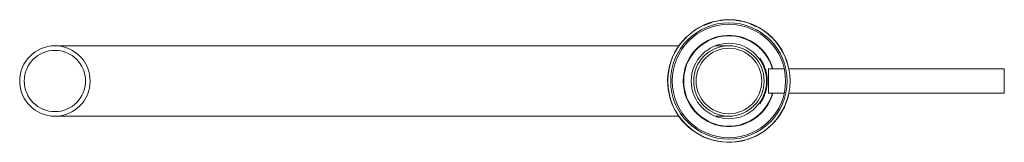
# Paper-space layout '_Bottom' of a CAD drawing. Header units: millimetres. Extents: x -232 to 90, y -20 to 20.
import ezdxf

# ---------------------------------------------------------------- set-up
doc = ezdxf.new("R2010")
doc.units = ezdxf.units.MM

psp = doc.layouts.new('_Bottom')

# ---------------------------------------------------------------- linework, layer by layer
at = {"color": 144, "linetype": 'Continuous', "lineweight": 0}
for p, q in [((-1.13, 19.92), (-1.1, 19.92)), ((-1.1, 19.92), (-1.12, 19.92)), ((-8.18, 18.14), (-8.18, 18.14)), ((-7.21, 18.55), (-7.21, 18.55)), ((6.75, 18.72), (6.75, 18.72)), ((6.75, 18.72), (6.75, 18.72)), ((13, 15.07), (13, 15.07)), ((13.73, 14.4), (13.73, 14.4)), ((13.78, 14.36), (13.78, 14.36)), ((15.09, 12.98), (15.09, 12.98)), ((12.9, 4), (12.9, -4))]:
    psp.add_line(p, q, dxfattribs=at)
at = {"color": 7, "linetype": 'Continuous', "lineweight": 15}
for p, q in [((-16.36, 11.5), (-220, 11.5)), ((0, 11.5), (-4.36, 11.5)), ((18.06, 4), (12.9, 4)), ((89.8, 4), (19.54, 4)), ((89.8, -4), (89.8, 4)), ((89.9, 3.9), (89.9, -3.9)), ((12.9, -4), (18.06, -4)), ((19.54, -4), (89.8, -4)), ((-220, -11.5), (-16.36, -11.5)), ((-4.36, -11.5), (0, -11.5))]:
    psp.add_line(p, q, dxfattribs=at)
for centre, radius in [((0, 0), 19.95), ((0, 0), 19), ((0, 0), 18.5), ((-220, 0), 11.5), ((-220, 0), 10), ((0, 0), 11.5), ((0, 0), 10.7)]:
    psp.add_circle(centre, radius, dxfattribs=at)
at = {"color": 144, "linetype": 'Continuous', "lineweight": 0}
psp.add_circle((0, 0), 12.3, dxfattribs=at)
at = {"color": 7, "linetype": 'Continuous', "lineweight": 15}
for centre, radius, start, end in [((0, 0), 20, 60.6639, 115.8546), ((0, 0), 20, 44.3755, 55.08), ((0, 0), 20, 134.7783, 348.463), ((0, 0), 14.9, 15.5724, 344.4276), ((0, 0), 14.75, 15.7349, 344.2651), ((0, 0), 20, 11.537, 41.8697), ((89.8, 3.9), 0.1, 360, 90), ((89.8, -3.9), 0.1, 270, 0)]:
    psp.add_arc(centre, radius, start, end, dxfattribs=at)
at = {"color": 144, "linetype": 'Continuous', "lineweight": 0}
for centre, radius, start, end in [((0, 0), 12.5, 323.7009, 36.2991), ((-2.78, -15.76), 1.15, 63.6538, 96.3462)]:
    psp.add_arc(centre, radius, start, end, dxfattribs=at)
for points, knots in [([(-1.92, 19.86), (-1.95, 19.85), (-2.03, 19.85), (-2.13, 19.84), (-2.23, 19.82), (-2.33, 19.81), (-2.42, 19.8), (-2.5, 19.79), (-2.57, 19.78), (-2.64, 19.77), (-2.72, 19.76), (-2.8, 19.75), (-2.87, 19.74), (-2.91, 19.74), (-2.92, 19.73), (-2.92, 19.73), (-2.87, 19.74), (-2.76, 19.76), (-2.56, 19.79), (-2.37, 19.81), (-2.15, 19.83), (-1.99, 19.85), (-1.92, 19.86)], [0, 0, 0, 0, 0.03066, 0.059807, 0.087741, 0.114804, 0.14137, 0.167834, 0.194597, 0.222045, 0.250538, 0.309918, 0.375594, 0.4358, 0.500748, 0.563327, 0.625885, 0.750368, 0.813979, 0.875317, 0.935947, 1, 1, 1, 1]), ([(2.96, 19.73), (2.92, 19.73), (2.85, 19.75), (2.74, 19.76), (2.64, 19.77), (2.55, 19.79), (2.46, 19.8), (2.38, 19.81), (2.31, 19.82), (2.24, 19.82), (2.16, 19.83), (2.07, 19.84), (2.01, 19.85), (1.97, 19.85), (1.95, 19.85), (1.95, 19.85), (2, 19.85), (2.12, 19.84), (2.32, 19.81), (2.51, 19.79), (2.73, 19.76), (2.88, 19.74), (2.96, 19.73)], [0, 0, 0, 0, 0.0306587, 0.0598049, 0.0877391, 0.114802, 0.141368, 0.1678327, 0.1945959, 0.2220446, 0.2505378, 0.3099197, 0.375594, 0.4358015, 0.5007473, 0.5633259, 0.625884, 0.7503669, 0.8139775, 0.8753156, 0.9359475, 1, 1, 1, 1]), ([(2.96, 19.73), (2.99, 19.72), (3.06, 19.71), (3.15, 19.7), (3.24, 19.69), (3.33, 19.67), (3.45, 19.65), (3.6, 19.62), (3.8, 19.58), (3.92, 19.56), (3.97, 19.55), (3.97, 19.55), (3.95, 19.55), (3.91, 19.56), (3.85, 19.58), (3.75, 19.6), (3.61, 19.62), (3.42, 19.65), (3.2, 19.69), (3.04, 19.72), (2.96, 19.73)], [0, 0, 0, 0, 0.026475, 0.052023, 0.076846, 0.101161, 0.125203, 0.186727, 0.250135, 0.374353, 0.43625, 0.499824, 0.564925, 0.625026, 0.690742, 0.750128, 0.812213, 0.871647, 0.932878, 1, 1, 1, 1]), ([(-8.18, 18.14), (-8.18, 18.14), (-8.18, 18.14), (-8.17, 18.15), (-8.14, 18.16), (-8.11, 18.17), (-8.06, 18.19), (-7.99, 18.23), (-7.88, 18.27), (-7.72, 18.34), (-7.53, 18.42), (-7.32, 18.51), (-7.09, 18.59), (-6.86, 18.68), (-6.63, 18.76), (-6.41, 18.84), (-6.19, 18.91), (-5.99, 18.98), (-5.81, 19.03), (-5.71, 19.06), (-5.66, 19.08)], [0, 0, 0, 0, 0.044647, 0.087234, 0.127951, 0.167017, 0.209689, 0.25048, 0.314099, 0.37543, 0.436674, 0.500257, 0.560854, 0.625144, 0.688019, 0.750026, 0.812137, 0.874962, 0.936544, 1, 1, 1, 1]), ([(11.64, 4.55), (11.64, 4.55), (11.64, 4.56), (11.62, 4.62), (11.6, 4.66), (11.53, 4.82), (11.47, 4.98), (11.33, 5.27), (11.28, 5.38), (11.17, 5.6), (11.12, 5.72), (10.93, 6.08), (10.79, 6.32), (10.65, 6.55)], [0, 0, 0, 0, 0.125, 0.125, 0.25, 0.25, 0.5, 0.5, 0.625, 0.625, 0.75, 0.75, 1, 1, 1, 1]), ([(12.18, 2.76), (12.17, 2.83), (12.09, 3.27), (11.92, 3.77), (11.8, 4.12), (11.85, 3.99), (12.02, 3.45), (12.25, 2.54), (12.46, 1.34), (12.49, 0.44), (12.5, 0)], [0, 0, 0, 0, 0.026242, 0.1695, 0.31225, 0.44807, 0.581655, 0.720827, 0.864951, 1, 1, 1, 1]), ([(12.5, 0), (12.49, -0.44), (12.46, -1.33), (12.26, -2.51), (12.03, -3.44), (11.84, -4), (11.81, -4.11), (11.92, -3.76), (12.08, -3.28), (12.16, -2.85), (12.18, -2.78)], [0, 0, 0, 0, 0.13693, 0.273704, 0.414562, 0.559138, 0.699023, 0.832962, 0.969024, 1, 1, 1, 1]), ([(10.65, -6.55), (10.72, -6.43), (10.79, -6.32), (10.92, -6.08), (10.99, -5.96), (11.11, -5.72), (11.17, -5.61), (11.28, -5.39), (11.33, -5.28), (11.42, -5.08), (11.46, -4.99), (11.53, -4.83), (11.56, -4.77), (11.6, -4.66), (11.62, -4.62), (11.64, -4.56), (11.64, -4.55), (11.64, -4.55)], [0, 0, 0, 0, 0.125, 0.125, 0.25, 0.25, 0.375, 0.375, 0.5, 0.5, 0.625, 0.625, 0.75, 0.75, 0.875, 0.875, 1, 1, 1, 1])]:
    psp.add_open_spline(points, degree=3, knots=knots, dxfattribs=at)
for points in [[(6.75, 18.72), (6.75, 18.72), (6.76, 18.72), (6.76, 18.72)], [(7.93, 18.25), (7.55, 18.42), (7.16, 18.57), (6.76, 18.72)], [(6.76, 18.72), (7.19, 18.56), (7.6, 18.4), (8.02, 18.21)], [(7.68, 18.36), (8.15, 18.16), (8.6, 17.95), (9.05, 17.72)], [(9.22, 17.64), (8.72, 17.9), (8.21, 18.14), (7.68, 18.36)], [(9.05, 17.72), (8.68, 17.91), (8.31, 18.09), (7.93, 18.25)], [(8.02, 18.21), (8.42, 18.04), (8.82, 17.84), (9.22, 17.64)], [(13.73, 14.4), (13.49, 14.63), (13.25, 14.85), (13, 15.07)], [(13, 15.07), (13.26, 14.84), (13.52, 14.6), (13.78, 14.36)]]:
    psp.add_open_spline(points, degree=3, dxfattribs=at)

doc.saveas('drawing.dxf')
